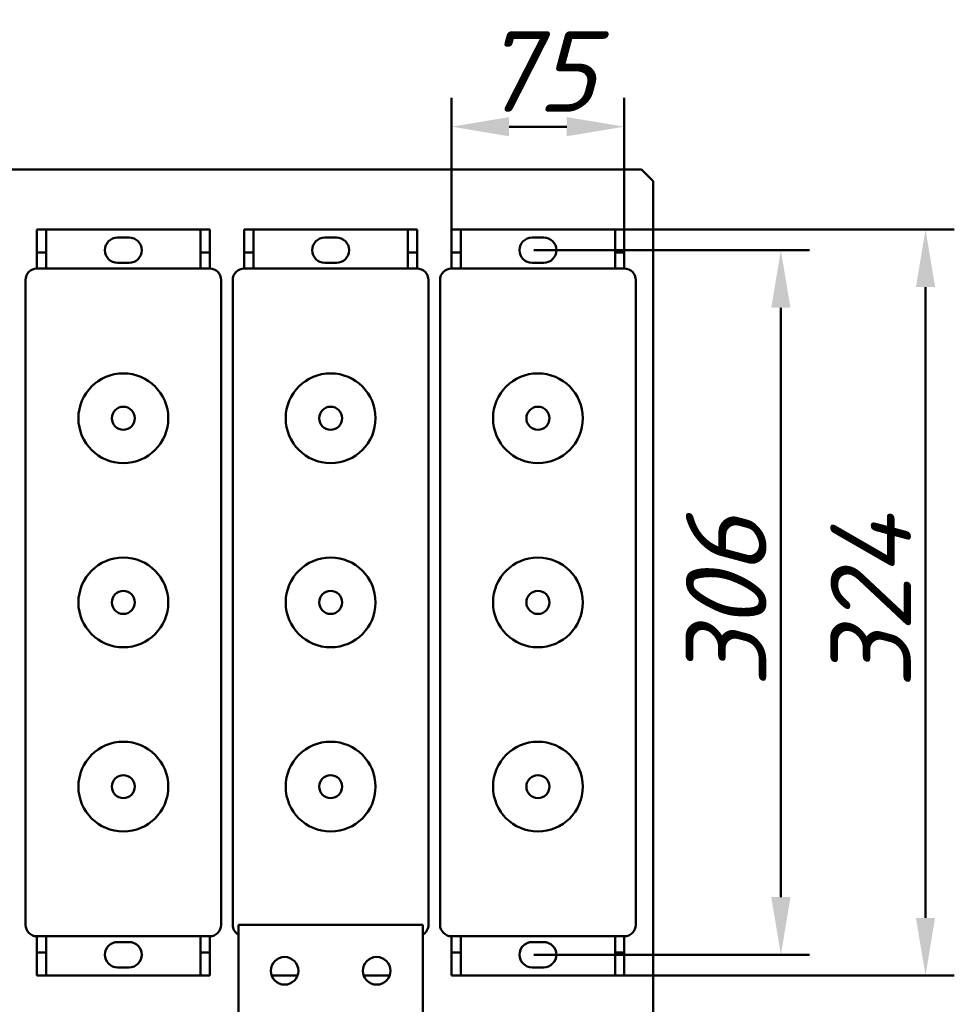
# Model space of a CAD drawing. Header units: millimetres. Extents: x -9 to 2336, y -1348 to 1345.
# Tile 3 of 9: x 478 to 884, y -921 to -493. Entities that reach past the tile are written whole.
import ezdxf

# ---------------------------------------------------------------- set-up
doc = ezdxf.new("R2010")
doc.units = ezdxf.units.MM
doc.layers.get('Defpoints').update_dxf_attribs({"lineweight": 25})
doc.layers.add('Осн_СБ', color=7, linetype='Continuous', lineweight=50)
doc.styles.add('ГОСТ', font='isocpeui.ttf')
doc.dimstyles.new('ISO-25', dxfattribs={"dimtxt": 3.5, "dimasz": 2.5, "dimexe": 1.25, "dimexo": 0.625, "dimtad": 1, "dimdec": 0, "dimtxsty": 'ГОСТ', "dimcen": 2.5, "dimclrd": 256, "dimclre": 256, "dimclrt": 256, "dimadec": 0, "dimazin": 0, "dimtfac": 1, "dimtdec": 0, "dimtmove": 0, "dimatfit": 3, "dimfxl": 1, "dimlwd": -1, "dimlwe": -1, "dimarcsym": 0})

# ---------------------------------------------------------------- blocks, each defined once
blk = doc.blocks.new('*D347')
at = {"layer": 'Defpoints', "color": 0, "transparency": 16777216}
for p in [(694.93, -592.98), (694.93, -898.98), (808.41, -898.98)]:
    blk.add_point(p, dxfattribs=at)
at = {"layer": 'Осн_СБ', "transparency": 16777216}
for p, q in [((701.18, -592.98), (820.91, -592.98)), ((808.41, -617.98), (808.41, -873.98)), ((701.18, -898.98), (820.91, -898.98))]:
    blk.add_line(p, q, dxfattribs=at)
for points in [[(804.24, -617.98), (812.57, -617.98), (808.41, -592.98)], [(804.24, -873.98), (812.57, -873.98), (808.41, -898.98)]]:
    blk.add_solid(points, dxfattribs=at)
at = {"layer": 'Осн_СБ', "transparency": 16777216, "insert": (784.66, -745.98), "char_height": 35, "attachment_point": 5, "rotation": 90, "style": 'ГОСТ'}
blk.add_mtext('306', dxfattribs=at)
blk = doc.blocks.new('*D348')
at = {"layer": 'Defpoints', "color": 0, "transparency": 16777216}
for p in [(702.93, -583.98), (702.93, -907.98), (871.21, -907.98)]:
    blk.add_point(p, dxfattribs=at)
at = {"layer": 'Осн_СБ', "transparency": 16777216}
for p, q in [((709.18, -583.98), (883.71, -583.98)), ((871.21, -608.98), (871.21, -882.98)), ((709.18, -907.98), (883.71, -907.98))]:
    blk.add_line(p, q, dxfattribs=at)
for points in [[(867.04, -608.98), (875.37, -608.98), (871.21, -583.98)], [(867.04, -882.98), (875.37, -882.98), (871.21, -907.98)]]:
    blk.add_solid(points, dxfattribs=at)
at = {"layer": 'Осн_СБ', "transparency": 16777216, "insert": (847.46, -745.98), "char_height": 35, "attachment_point": 5, "rotation": 90, "style": 'ГОСТ'}
blk.add_mtext('324', dxfattribs=at)
blk = doc.blocks.new('*D349')
at = {"layer": 'Defpoints', "color": 0, "transparency": 16777216}
for p in [(740.43, -539.34), (665.43, -593.98), (740.43, -593.98)]:
    blk.add_point(p, dxfattribs=at)
at = {"layer": 'Осн_СБ', "transparency": 16777216}
for p, q in [((665.43, -587.73), (665.43, -526.84)), ((740.43, -587.73), (740.43, -526.84)), ((690.43, -539.34), (715.43, -539.34))]:
    blk.add_line(p, q, dxfattribs=at)
for points in [[(690.43, -535.18), (690.43, -543.51), (665.43, -539.34)], [(715.43, -535.18), (715.43, -543.51), (740.43, -539.34)]]:
    blk.add_solid(points, dxfattribs=at)
at = {"layer": 'Осн_СБ', "transparency": 16777216, "insert": (702.93, -515.37), "char_height": 35, "attachment_point": 5, "style": 'ГОСТ'}
blk.add_mtext('75', dxfattribs=at)

msp = doc.modelspace()

# ---------------------------------------------------------------- linework, layer by layer
at = {"layer": 'Осн_СБ'}
for p, q in [((117.93, -557.98), (747.93, -557.98)), ((747.93, -557.98), (752.93, -562.98)), ((752.93, -562.98), (752.93, -1046.48)), ((485.43, -583.98), (485.43, -593.98)), ((489.43, -583.98), (485.43, -583.98)), ((489.43, -593.98), (489.43, -583.98)), ((489.43, -583.98), (556.43, -583.98)), ((560.43, -583.98), (556.43, -583.98)), ((556.43, -583.98), (556.43, -593.98)), ((560.43, -593.98), (560.43, -583.98)), ((575.43, -583.98), (575.43, -593.98)), ((579.43, -583.98), (575.43, -583.98)), ((579.43, -593.98), (579.43, -583.98)), ((579.43, -583.98), (646.43, -583.98)), ((650.43, -583.98), (646.43, -583.98)), ((646.43, -583.98), (646.43, -593.98)), ((650.43, -593.98), (650.43, -583.98)), ((665.43, -583.98), (665.43, -593.98)), ((669.43, -583.98), (665.43, -583.98)), ((669.43, -593.98), (669.43, -583.98)), ((669.43, -583.98), (736.43, -583.98)), ((740.43, -583.98), (736.43, -583.98)), ((736.43, -583.98), (736.43, -593.98)), ((740.43, -593.98), (740.43, -583.98)), ((520.43, -587.48), (525.43, -587.48)), ((610.43, -587.48), (615.43, -587.48)), ((700.43, -587.48), (705.43, -587.48)), ((485.43, -593.98), (489.43, -593.98)), ((485.43, -600.98), (485.43, -593.98)), ((489.43, -600.98), (489.43, -593.98)), ((556.43, -593.98), (560.43, -593.98)), ((556.43, -600.98), (556.43, -593.98)), ((560.43, -600.98), (560.43, -593.98)), ((575.43, -593.98), (579.43, -593.98)), ((575.43, -600.98), (575.43, -593.98)), ((579.43, -600.98), (579.43, -593.98)), ((646.43, -593.98), (650.43, -593.98)), ((646.43, -600.98), (646.43, -593.98)), ((650.43, -600.98), (650.43, -593.98)), ((665.43, -593.98), (669.43, -593.98)), ((665.43, -600.98), (665.43, -593.98)), ((669.43, -600.98), (669.43, -593.98)), ((736.43, -593.98), (740.43, -593.98)), ((736.43, -600.98), (736.43, -593.98)), ((740.43, -600.98), (740.43, -593.98)), ((525.43, -598.48), (520.43, -598.48)), ((615.43, -598.48), (610.43, -598.48)), ((705.43, -598.48), (700.43, -598.48)), ((560.43, -600.98), (485.43, -600.98)), ((650.43, -600.98), (575.43, -600.98)), ((740.43, -600.98), (665.43, -600.98)), ((480.43, -605.98), (480.43, -885.98)), ((565.43, -885.98), (565.43, -605.98)), ((570.43, -605.98), (570.43, -885.98)), ((655.43, -885.98), (655.43, -605.98)), ((660.43, -605.98), (660.43, -885.98)), ((745.43, -885.98), (745.43, -605.98)), ((572.93, -885.98), (572.93, -1005.98)), ((652.93, -885.98), (572.93, -885.98)), ((652.93, -1005.98), (652.93, -885.98)), ((485.43, -890.98), (560.43, -890.98)), ((485.43, -890.98), (485.43, -897.98)), ((489.43, -890.98), (489.43, -897.98)), ((520.43, -893.48), (525.43, -893.48)), ((556.43, -890.98), (556.43, -897.98)), ((560.43, -890.98), (560.43, -897.98)), ((665.43, -890.98), (740.43, -890.98)), ((665.43, -890.98), (665.43, -897.98)), ((669.43, -890.98), (669.43, -897.98)), ((700.43, -893.48), (705.43, -893.48)), ((736.43, -890.98), (736.43, -897.98)), ((740.43, -890.98), (740.43, -897.98)), ((485.43, -897.98), (485.43, -907.98)), ((489.43, -897.98), (485.43, -897.98)), ((489.43, -907.98), (489.43, -897.98)), ((560.43, -897.98), (556.43, -897.98)), ((556.43, -897.98), (556.43, -907.98)), ((560.43, -907.98), (560.43, -897.98)), ((665.43, -897.98), (665.43, -907.98)), ((669.43, -897.98), (665.43, -897.98)), ((669.43, -907.98), (669.43, -897.98)), ((740.43, -897.98), (736.43, -897.98)), ((736.43, -897.98), (736.43, -907.98)), ((740.43, -907.98), (740.43, -897.98)), ((525.43, -904.48), (520.43, -904.48)), ((705.43, -904.48), (700.43, -904.48)), ((485.43, -907.98), (489.43, -907.98)), ((556.43, -907.98), (489.43, -907.98)), ((556.43, -907.98), (560.43, -907.98)), ((598.59, -907.98), (587.28, -907.98)), ((638.59, -907.98), (627.28, -907.98)), ((665.43, -907.98), (669.43, -907.98)), ((736.43, -907.98), (669.43, -907.98)), ((736.43, -907.98), (740.43, -907.98))]:
    msp.add_line(p, q, dxfattribs=at)
for centre, radius in [((522.93, -665.98), 19.5), ((612.93, -665.98), 19.5), ((702.93, -665.98), 19.5), ((522.93, -665.98), 5), ((612.93, -665.98), 5), ((702.93, -665.98), 5), ((522.93, -745.98), 19.5), ((612.93, -745.98), 19.5), ((702.93, -745.98), 19.5), ((522.93, -745.98), 5), ((612.93, -745.98), 5), ((702.93, -745.98), 5), ((522.93, -825.98), 19.5), ((612.93, -825.98), 19.5), ((702.93, -825.98), 19.5), ((522.93, -825.98), 5), ((612.93, -825.98), 5), ((702.93, -825.98), 5), ((592.93, -905.98), 6), ((632.93, -905.98), 6)]:
    msp.add_circle(centre, radius, dxfattribs=at)
for centre, radius, start, end in [((520.43, -592.98), 5.5, 90, 270), ((525.43, -592.98), 5.5, 270, 90), ((610.43, -592.98), 5.5, 90, 270), ((615.43, -592.98), 5.5, 270, 90), ((700.43, -592.98), 5.5, 90, 270), ((705.43, -592.98), 5.5, 270, 90), ((485.43, -605.98), 5, 90, 180), ((560.43, -605.98), 5, 0, 90), ((575.43, -605.98), 5, 90, 180), ((650.43, -605.98), 5, 0, 90), ((665.43, -605.98), 5, 90, 180), ((740.43, -605.98), 5, 0, 90), ((485.43, -885.98), 5, 180, 270), ((560.43, -885.98), 5, 270, 0), ((575.43, -885.98), 5, 180, 240), ((650.43, -885.98), 5, 300, 0), ((665.43, -885.98), 5, 180, 270), ((740.43, -885.98), 5, 270, 0), ((520.43, -898.98), 5.5, 90, 270), ((525.43, -898.98), 5.5, 270, 90), ((700.43, -898.98), 5.5, 90, 270), ((705.43, -898.98), 5.5, 270, 90)]:
    msp.add_arc(centre, radius, start, end, dxfattribs=at)

# ---------------------------------------------------------------- dimensions: what is measured, and where the dimension line sits
dim = msp.add_linear_dim(base=(740.43, -539.34), p1=(665.43, -593.98), p2=(740.43, -593.98), dimstyle='ISO-25', dxfattribs=at)
dim.commit()
dim.dimension.update_dxf_attribs({"geometry": '*D349', "text_midpoint": (702.93, -515.37)})
for base, p1, p2, picture, middle in [((871.21, -907.98), (702.93, -583.98), (702.93, -907.98), '*D348', (847.46, -745.98)), ((808.41, -898.98), (694.93, -592.98), (694.93, -898.98), '*D347', (784.66, -745.98))]:
    dim = msp.add_linear_dim(base=base, p1=p1, p2=p2, angle=90, dimstyle='ISO-25', dxfattribs=at)
    dim.commit()
    dim.dimension.update_dxf_attribs({"geometry": picture, "text_midpoint": middle})

doc.saveas('drawing.dxf')
